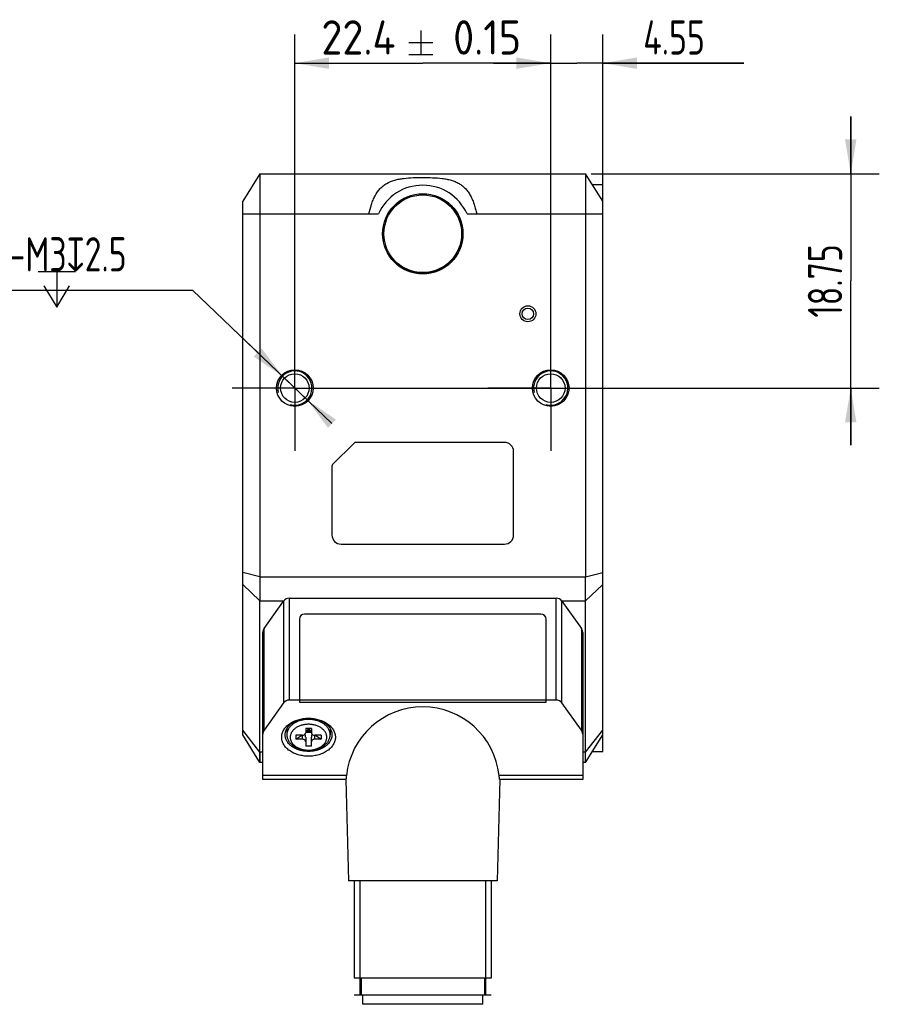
# Model space of a CAD drawing. Header units: millimetres. Extents: x 35 to 273, y 95 to 189.
# Tile 3 of 3: x 197 to 273, y 95 to 181. Entities that reach past the tile are written whole.
import ezdxf
from ezdxf.enums import TextEntityAlignment as Align

# ---------------------------------------------------------------- set-up
doc = ezdxf.new("R2010")
doc.units = ezdxf.units.MM
doc.header["$LTSCALE"] = 16.335
doc.header["$PDMODE"] = 3
doc.header["$PDSIZE"] = 8
doc.linetypes.add('CENTER', pattern=[0.6, 0.375, -0.075, 0.075, -0.075])
doc.layers.get('0').update_dxf_attribs({"linetype": 'CONTINUOUS'})
doc.layers.get('Defpoints').update_dxf_attribs({"linetype": 'CONTINUOUS'})
for name, color, linetype in [('000-ID2000X_DXF_DIMENSION', 7, 'CONTINUOUS'), ('DE-13-002783DXF_CONTINUOUS_LINE', 7, 'CONTINUOUS'), ('DE-13-002784DXF_CONTINUOUS_LINE', 7, 'CONTINUOUS'), ('DE-13-002801_DXF_AXIS', 7, 'CONTINUOUS'), ('DE-13-002801DXF_CONTINUOUS_LINE', 7, 'CONTINUOUS'), ('DE-17-004280DXF_CONTINUOUS_LINE', 7, 'CONTINUOUS'), ('DE-19-012634DXF_CONTINUOUS_LINE', 7, 'CONTINUOUS'), ('DE-1A-000184DXF_CONTINUOUS_LINE', 7, 'CONTINUOUS'), ('DIMS', 7, 'CONTINUOUS'), ('TBH32-M2-V2_DXF_CONTINUOUS_LINE', 7, 'CONTINUOUS')]:
    doc.layers.add(name, color=color, linetype=linetype)
doc.styles.get("Standard").update_dxf_attribs({"font": 'ISOCP', "width": 0.8})
doc.dimstyles.new('DIMSTYLE_2', dxfattribs={"dimtxt": 3, "dimasz": 3, "dimexe": 2.5, "dimexo": 0.5, "dimgap": 0.75, "dimtad": 1, "dimdsep": 46, "dimtxsty": 'STANDARD', "dimblk": '_FILLED', "dimblk1": '_FILLED', "dimblk2": '_FILLED', "dimcen": 0.09, "dimclrt": 3, "dimazin": 2, "dimtp": 0.2, "dimtm": 0.2, "dimtfac": 1, "dimtofl": 0, "dimtmove": 0, "dimatfit": 3, "dimldrblk": '_FILLED', "dimfxl": 1, "dimtolj": 1, "dimarcsym": 0})
doc.dimstyles.new('DIMSTYLE_3', dxfattribs={"dimtxt": 3, "dimasz": 3, "dimexe": 2.5, "dimexo": 0.5, "dimgap": 0.75, "dimtad": 1, "dimdsep": 46, "dimtxsty": 'STANDARD', "dimblk": '_FILLED', "dimblk1": '_FILLED', "dimblk2": '_FILLED', "dimcen": 0.09, "dimclrt": 3, "dimazin": 2, "dimtp": 0.1, "dimtm": 0.1, "dimtfac": 1, "dimtofl": 0, "dimtmove": 0, "dimatfit": 3, "dimldrblk": '_FILLED', "dimfxl": 1, "dimtolj": 1, "dimarcsym": 0})
doc.dimstyles.new('DIMSTYLE_4', dxfattribs={"dimtxt": 3, "dimasz": 3, "dimexe": 2.5, "dimexo": 0.5, "dimgap": 0.75, "dimtad": 1, "dimdsep": 46, "dimtxsty": 'STANDARD', "dimblk": '_FILLED', "dimblk1": '_FILLED', "dimblk2": '_FILLED', "dimcen": 0.09, "dimclrt": 3, "dimazin": 2, "dimtol": 1, "dimtp": 0.15, "dimtm": 0.15, "dimtfac": 1, "dimtofl": 0, "dimtmove": 0, "dimatfit": 3, "dimldrblk": '_FILLED', "dimfxl": 1, "dimtolj": 1, "dimarcsym": 0})
doc.dimstyles.new('DIMSTYLE_5', dxfattribs={"dimtxt": 3, "dimasz": 3, "dimexe": 2.5, "dimexo": 0.5, "dimtad": 1, "dimdsep": 46, "dimtxsty": 'STANDARD', "dimblk": '_FILLED', "dimblk1": '_FILLED', "dimblk2": '_FILLED', "dimcen": 0.09, "dimclrt": 3, "dimazin": 2, "dimtp": 0.1, "dimtm": 0.1, "dimtfac": 1, "dimtmove": 0, "dimatfit": 2, "dimldrblk": '_FILLED', "dimfxl": 1, "dimtolj": 1, "dimarcsym": 0})

# ---------------------------------------------------------------- blocks, each defined once
blk = doc.blocks.new('_FILLED')
at = {"color": 0, "linetype": 'ByBlock'}
blk.add_solid([(0, 0), (-1, 0.167), (-1, -0.167)], dxfattribs=at)
blk = doc.blocks.new('*D9')
at = {"layer": '000-ID2000X_DXF_DIMENSION', "color": 4}
for p, q in [((221.578, 153.008), (221.578, 180.153)), ((243.978, 153.266), (243.978, 180.153)), ((221.578, 177.653), (232.778, 177.653)), ((243.978, 177.653), (232.778, 177.653))]:
    blk.add_line(p, q, dxfattribs=at)
at = {"layer": '000-ID2000X_DXF_DIMENSION', "color": 4, "xscale": 3, "yscale": 3, "zscale": 3, "rotation": 180}
blk.add_blockref('_FILLED', (221.578, 177.653), dxfattribs=at)
at = {"layer": '000-ID2000X_DXF_DIMENSION', "color": 4, "xscale": 3, "yscale": 3, "zscale": 3}
blk.add_blockref('_FILLED', (243.978, 177.653), dxfattribs=at)
at = {"layer": '000-ID2000X_DXF_DIMENSION', "color": 3}
for s, p in [('22.4', (227.147, 178.403)), ('0.15', (238.409, 178.403))]:
    blk.add_text(s, height=3, dxfattribs=at).set_placement(p, align=Align.CENTER)
blk = doc.blocks.new('*D10')
at = {"layer": '000-ID2000X_DXF_DIMENSION', "color": 0, "lineweight": -2}
for p, q in [((193.419, 157.805), (212.626, 157.805)), ((224.827, 146.111), (212.626, 157.805)), ((218.329, 152.339), (216.163, 154.415)), ((220.495, 150.263), (222.661, 148.187))]:
    blk.add_line(p, q, dxfattribs=at)
at = {"layer": 'Defpoints', "color": 0}
for p in [(220.495, 150.263), (222.661, 148.187)]:
    blk.add_point(p, dxfattribs=at)
at = {"layer": '000-ID2000X_DXF_DIMENSION', "color": 0, "linetype": 'ByBlock', "lineweight": -2, "xscale": 3, "yscale": 3, "zscale": 3}
for p, rotation in [((220.495, 150.263), 316.2142296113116), ((222.661, 148.187), 136.2142296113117)]:
    blk.add_blockref('_FILLED', p, dxfattribs=dict(at, rotation=rotation))
at = {"layer": '000-ID2000X_DXF_DIMENSION', "color": 3, "insert": (206.857, 162.43), "char_height": 3, "attachment_point": 3, "line_spacing_factor": 0.9}
blk.add_mtext('\\A1;{2-M3{\\fgdt;x}2.5}', dxfattribs=at)
blk = doc.blocks.new('*D11')
at = {"layer": '000-ID2000X_DXF_DIMENSION', "color": 4}
for p, q in [((270.24, 167.975), (270.24, 172.975)), ((270.24, 172.975), (270.24, 158.6)), ((247.528, 167.975), (272.74, 167.975)), ((270.24, 144.225), (270.24, 158.6)), ((225.479, 149.225), (272.74, 149.225)), ((270.24, 149.225), (270.24, 144.225))]:
    blk.add_line(p, q, dxfattribs=at)
at = {"layer": '000-ID2000X_DXF_DIMENSION', "color": 4, "xscale": 3, "yscale": 3, "zscale": 3}
for p, rotation in [((270.24, 167.975), 270), ((270.24, 149.225), 90)]:
    blk.add_blockref('_FILLED', p, dxfattribs=dict(at, rotation=rotation))
at = {"layer": '000-ID2000X_DXF_DIMENSION', "color": 3, "insert": (266.49, 158.6), "char_height": 3, "width": 11.01562, "attachment_point": 2, "rotation": 90, "line_spacing_factor": 0.9}
blk.add_mtext('18.75', dxfattribs=at)
blk = doc.blocks.new('*D12')
at = {"layer": '000-ID2000X_DXF_DIMENSION', "color": 4}
for p, q in [((243.978, 149.725), (243.978, 180.153)), ((248.528, 164.975), (248.528, 180.153)), ((243.978, 177.653), (238.978, 177.653)), ((238.978, 177.653), (246.253, 177.653)), ((260.889, 177.653), (246.253, 177.653)), ((248.528, 177.653), (260.889, 177.653))]:
    blk.add_line(p, q, dxfattribs=at)
at = {"layer": '000-ID2000X_DXF_DIMENSION', "color": 4, "xscale": 3, "yscale": 3, "zscale": 3}
blk.add_blockref('_FILLED', (243.978, 177.653), dxfattribs=at)
at = {"layer": '000-ID2000X_DXF_DIMENSION', "color": 4, "xscale": 3, "yscale": 3, "zscale": 3, "rotation": 180}
blk.add_blockref('_FILLED', (248.528, 177.653), dxfattribs=at)
at = {"layer": '000-ID2000X_DXF_DIMENSION', "color": 3, "insert": (252.076, 181.403), "char_height": 3, "width": 8.8125, "attachment_point": 1, "line_spacing_factor": 0.9}
blk.add_mtext('4.55', dxfattribs=at)

msp = doc.modelspace()

# ---------------------------------------------------------------- linework, layer by layer
at = {"layer": '000-ID2000X_DXF_DIMENSION', "color": 3}
for p, q in [((232.603, 180.503), (232.603, 178.403)), ((231.553, 179.453), (233.653, 179.453)), ((231.553, 178.403), (233.653, 178.403)), ((199.114, 159.43), (202.364, 159.43)), ((200.739, 159.43), (200.739, 156.305))]:
    msp.add_line(p, q, dxfattribs=at)
msp.add_lwpolyline([(199.614, 158.18), (200.739, 156.305), (201.864, 158.18)], dxfattribs=at)
at = {"layer": 'DE-13-002783DXF_CONTINUOUS_LINE', "color": 4}
msp.add_line((238.776, 96.107), (226.776, 96.107), dxfattribs=at)
at = {"layer": 'DE-13-002784DXF_CONTINUOUS_LINE', "color": 7}
for p, q in [((218.888, 128.194), (220.597, 130.586)), ((221.085, 130.837), (244.467, 130.837)), ((244.955, 130.586), (246.664, 128.194)), ((218.776, 114.976), (218.776, 127.845)), ((246.776, 127.845), (246.776, 114.976)), ((220.597, 121.677), (218.888, 119.284)), ((244.467, 121.928), (221.085, 121.928)), ((246.664, 119.284), (244.955, 121.677)), ((226.044, 114.976), (218.776, 114.976)), ((226.044, 114.977), (226.276, 106.107)), ((239.508, 114.977), (239.276, 106.107)), ((246.776, 114.976), (239.508, 114.976)), ((239.276, 106.107), (226.276, 106.107)), ((226.776, 106.107), (226.776, 97.607)), ((238.776, 106.107), (238.776, 97.607)), ((238.776, 97.607), (226.776, 97.607)), ((227.376, 97.607), (227.376, 96.107)), ((238.176, 97.607), (238.176, 96.107)), ((238.276, 96.107), (227.276, 96.107))]:
    msp.add_line(p, q, dxfattribs=at)
at = {"layer": 'DE-13-002784DXF_CONTINUOUS_LINE', "color": 4}
for p, q in [((220.597, 130.586), (220.597, 121.677)), ((221.085, 130.837), (221.085, 121.928)), ((244.467, 121.928), (244.467, 130.837)), ((244.955, 121.677), (244.955, 130.586)), ((218.888, 119.284), (218.888, 128.194)), ((246.664, 128.194), (246.664, 119.284)), ((226.095, 115.327), (218.776, 115.327)), ((246.776, 115.327), (239.457, 115.327)), ((227.276, 106.107), (227.276, 96.107)), ((238.276, 106.107), (238.276, 96.107))]:
    msp.add_line(p, q, dxfattribs=at)
at = {"layer": 'DE-13-002784DXF_CONTINUOUS_LINE', "color": 7}
for centre, major_axis, ratio, start_param, end_param in [((221.085, 130.237), (0, 0.6), 1, 0, 0.950547), ((244.467, 130.237), (0, 0.6), 1, -0.950547, 0), ((219.376, 127.845), (0, 0.6), 1, 0.950547, 1.570796), ((246.176, 127.845), (0, 0.6), 1, -1.570796, -0.950547), ((221.085, 121.328), (0.6, 0), 1, 1.570796, 2.521343), ((244.467, 121.328), (0, 0.6), 1, -0.950547, 0), ((232.776, 114.604), (0, 6.722), 0.999657, -1.462984, 1.462984), ((219.376, 118.936), (0.6, 0), 1, 2.521343, 3.141593), ((246.176, 118.936), (0.6, 0), 1, 0, 0.620249)]:
    msp.add_ellipse(centre, major_axis=major_axis, ratio=ratio, start_param=start_param, end_param=end_param, dxfattribs=at)
for points, knots in [([(220.426, 118.675), (220.426, 118.73), (220.434, 118.839), (220.468, 119.001), (220.524, 119.16), (220.63, 119.369), (220.819, 119.614), (221.114, 119.865), (221.472, 120.07), (221.879, 120.222), (222.319, 120.316), (222.776, 120.347), (223.233, 120.316), (223.673, 120.222), (224.08, 120.07), (224.438, 119.865), (224.734, 119.614), (224.922, 119.369), (225.028, 119.16), (225.084, 119.001), (225.118, 118.839), (225.126, 118.73), (225.126, 118.675)], [0, 0, 0, 0, 0.025749, 0.051742, 0.078208, 0.105347, 0.162142, 0.222982, 0.287916, 0.356414, 0.427521, 0.5, 0.572479, 0.643586, 0.712084, 0.777018, 0.837858, 0.894653, 0.921792, 0.948258, 0.974251, 1, 1, 1, 1]), ([(220.726, 118.887), (220.726, 118.935), (220.733, 119.03), (220.763, 119.172), (220.812, 119.31), (220.904, 119.492), (221.068, 119.706), (221.327, 119.925), (221.639, 120.104), (221.993, 120.237), (222.377, 120.319), (222.776, 120.346), (223.175, 120.319), (223.559, 120.237), (223.913, 120.104), (224.226, 119.925), (224.484, 119.706), (224.648, 119.492), (224.74, 119.31), (224.79, 119.172), (224.819, 119.03), (224.826, 118.935), (224.826, 118.887)], [0, 0, 0, 0, 0.025749, 0.051742, 0.078208, 0.105347, 0.162142, 0.222982, 0.287916, 0.356414, 0.427521, 0.5, 0.572479, 0.643586, 0.712084, 0.777018, 0.837858, 0.894653, 0.921792, 0.948258, 0.974251, 1, 1, 1, 1]), ([(224.826, 118.887), (224.826, 118.84), (224.819, 118.744), (224.79, 118.603), (224.74, 118.464), (224.648, 118.282), (224.484, 118.068), (224.226, 117.849), (223.913, 117.67), (223.559, 117.537), (223.175, 117.456), (222.776, 117.428), (222.377, 117.456), (221.993, 117.537), (221.639, 117.67), (221.327, 117.849), (221.068, 118.068), (220.904, 118.282), (220.812, 118.464), (220.763, 118.603), (220.733, 118.744), (220.726, 118.84), (220.726, 118.887)], [0, 0, 0, 0, 0.025749, 0.051742, 0.078208, 0.105347, 0.162142, 0.222982, 0.287916, 0.356414, 0.427521, 0.5, 0.572479, 0.643586, 0.712084, 0.777018, 0.837858, 0.894653, 0.921792, 0.948258, 0.974251, 1, 1, 1, 1]), ([(225.126, 118.675), (225.126, 118.621), (225.118, 118.511), (225.084, 118.349), (225.028, 118.19), (224.922, 117.981), (224.734, 117.736), (224.438, 117.485), (224.08, 117.28), (223.673, 117.128), (223.233, 117.034), (222.776, 117.003), (222.319, 117.034), (221.879, 117.128), (221.472, 117.28), (221.114, 117.485), (220.819, 117.736), (220.63, 117.981), (220.524, 118.19), (220.468, 118.349), (220.434, 118.511), (220.426, 118.621), (220.426, 118.675)], [0, 0, 0, 0, 0.025749, 0.051742, 0.078208, 0.105347, 0.162142, 0.222982, 0.287916, 0.356414, 0.427521, 0.5, 0.572479, 0.643586, 0.712084, 0.777018, 0.837858, 0.894653, 0.921792, 0.948258, 0.974251, 1, 1, 1, 1]), ([(226.095, 115.327), (226.092, 115.301), (226.086, 115.251), (226.077, 115.181), (226.07, 115.129), (226.065, 115.092), (226.061, 115.068), (226.058, 115.047), (226.054, 115.029), (226.052, 115.013), (226.05, 115.001), (226.048, 114.994), (226.047, 114.989), (226.047, 114.985), (226.046, 114.982), (226.045, 114.979), (226.045, 114.977), (226.044, 114.976), (226.044, 114.976), (226.044, 114.976)], [0, 0, 0, 0, 0.223746, 0.422592, 0.594548, 0.669904, 0.737905, 0.798379, 0.851161, 0.896109, 0.933104, 0.948583, 0.962039, 0.973461, 0.982842, 0.990176, 0.995462, 0.998712, 1, 1, 1, 1]), ([(239.508, 114.976), (239.508, 114.976), (239.508, 114.976), (239.507, 114.977), (239.507, 114.979), (239.506, 114.982), (239.506, 114.985), (239.505, 114.989), (239.504, 114.994), (239.502, 115.001), (239.5, 115.013), (239.498, 115.029), (239.494, 115.047), (239.491, 115.068), (239.487, 115.092), (239.482, 115.129), (239.475, 115.181), (239.466, 115.251), (239.46, 115.301), (239.457, 115.327)], [0, 0, 0, 0, 0.001288, 0.004538, 0.009824, 0.017158, 0.026539, 0.037961, 0.051417, 0.066896, 0.103891, 0.14884, 0.201621, 0.262095, 0.330096, 0.405452, 0.577408, 0.776254, 1, 1, 1, 1])]:
    msp.add_open_spline(points, degree=3, knots=knots, dxfattribs=at)
at = {"layer": 'DE-13-002801_DXF_AXIS', "color": 1, "linetype": 'CENTER'}
for p, q in [((221.578, 149.225), (221.578, 154.725)), ((243.978, 149.225), (243.978, 154.725)), ((221.578, 149.225), (216.078, 149.225)), ((221.578, 149.225), (221.578, 143.725)), ((221.578, 149.225), (227.078, 149.225)), ((243.978, 149.225), (238.478, 149.225)), ((243.978, 149.225), (243.978, 143.725)), ((243.978, 149.225), (249.478, 149.225))]:
    msp.add_line(p, q, dxfattribs=at)
at = {"layer": 'DE-13-002801DXF_CONTINUOUS_LINE', "color": 7}
for p, q in [((218.528, 167.975), (217.028, 165.575)), ((218.528, 167.975), (218.528, 132.718)), ((218.528, 167.975), (247.028, 167.975)), ((247.028, 167.975), (247.028, 132.718)), ((248.528, 165.575), (247.028, 167.975)), ((247.622, 167.025), (248.528, 167.025)), ((248.528, 117.425), (248.528, 167.025)), ((217.028, 118.875), (217.028, 165.575)), ((224.887, 142.534), (226.769, 144.416)), ((239.928, 144.475), (226.911, 144.475)), ((240.728, 136.375), (240.728, 143.675)), ((224.828, 142.392), (224.828, 136.375)), ((225.628, 135.575), (239.928, 135.575)), ((218.528, 116.475), (218.528, 130.596)), ((247.028, 116.475), (247.028, 130.596)), ((218.528, 116.475), (217.028, 118.875)), ((247.028, 116.475), (248.528, 118.875)), ((247.622, 117.425), (248.528, 117.425)), ((218.776, 116.475), (218.528, 116.475)), ((247.028, 116.475), (246.776, 116.475))]:
    msp.add_line(p, q, dxfattribs=at)
at = {"layer": 'DE-13-002801DXF_CONTINUOUS_LINE', "color": 4}
for p, q in [((217.028, 164.475), (228.905, 164.475)), ((236.651, 164.475), (248.528, 164.475)), ((218.528, 132.718), (217.028, 133.082)), ((218.528, 132.718), (247.028, 132.718)), ((247.028, 132.718), (248.528, 133.082)), ((218.528, 130.596), (217.028, 132.036)), ((247.028, 130.596), (248.528, 132.036)), ((218.528, 130.596), (220.597, 130.596)), ((244.955, 130.596), (247.028, 130.596)), ((218.528, 117.354), (217.028, 119.308)), ((247.028, 117.354), (248.528, 119.308)), ((218.776, 117.354), (218.528, 117.354)), ((247.028, 117.354), (246.776, 117.354))]:
    msp.add_line(p, q, dxfattribs=at)
at = {"layer": 'DE-13-002801DXF_CONTINUOUS_LINE', "color": 7}
for points in [[(218.528, 117.354), (218.527, 116.877), (218.527, 116.784), (218.527, 116.703), (218.527, 116.634), (218.527, 116.577), (218.528, 116.501)], [(247.028, 116.784), (247.028, 117.095), (247.028, 117.354)], [(218.528, 116.501), (218.528, 116.482), (218.528, 116.475)], [(247.028, 116.577), (247.028, 116.634), (247.029, 116.703), (247.028, 116.784)], [(247.028, 116.475), (247.028, 116.481), (247.028, 116.501), (247.028, 116.577)]]:
    msp.add_lwpolyline(points, dxfattribs=at)
for centre, radius in [((232.778, 162.725), 3.517), ((232.778, 162.725), 3.5), ((241.978, 155.725), 0.7), ((241.978, 155.725), 0.5), ((221.578, 149.225), 1.6), ((243.978, 149.225), 1.6), ((221.578, 149.225), 1.25), ((243.978, 149.225), 1.25)]:
    msp.add_circle(centre, radius, dxfattribs=at)
for centre, radius, start, end in [((232.778, 162.725), 4.25, 24.31574, 155.68426), ((226.911, 144.275), 0.2, 90, 135), ((239.928, 143.675), 0.8, 0, 90), ((225.028, 142.392), 0.2, 135, 180), ((225.628, 136.375), 0.8, 180, 270), ((239.928, 136.375), 0.8, 270, 360)]:
    msp.add_arc(centre, radius, start, end, dxfattribs=at)
at = {"layer": 'DE-13-002801DXF_CONTINUOUS_LINE', "color": 4}
for centre in [(221.578, 149.225), (243.978, 149.225)]:
    msp.add_arc(centre, 1.5, 255, 195, dxfattribs=at)
at = {"layer": 'DE-13-002801DXF_CONTINUOUS_LINE', "color": 7}
for points, knots in [([(228.063, 164.475), (228.121, 164.749), (228.226, 165.156), (228.421, 165.679), (228.649, 166.164), (228.944, 166.598), (229.315, 166.94), (229.727, 167.216), (230.201, 167.401), (230.705, 167.513), (231.245, 167.592), (231.942, 167.644), (232.788, 167.655), (233.633, 167.641), (234.328, 167.59), (234.868, 167.511), (235.257, 167.422), (235.622, 167.295), (235.954, 167.133), (236.253, 166.933), (236.518, 166.683), (236.755, 166.383), (236.965, 166.042), (237.141, 165.669), (237.284, 165.279), (237.401, 164.88), (237.464, 164.61), (237.493, 164.475)], [0, 0, 0, 0, 0.065472, 0.098335, 0.130431, 0.190821, 0.219587, 0.248098, 0.306544, 0.337303, 0.369006, 0.434189, 0.500712, 0.567081, 0.631876, 0.663697, 0.694866, 0.725127, 0.753966, 0.781285, 0.808974, 0.838895, 0.870476, 0.902671, 0.935175, 0.967726, 1, 1, 1, 1]), ([(218.528, 132.718), (218.528, 132.335), (218.527, 131.628), (218.528, 130.921), (218.528, 130.596)], [0, 0, 0, 0, 0.541196, 1, 1, 1, 1]), ([(247.028, 130.596), (247.028, 130.921), (247.029, 131.628), (247.028, 132.335), (247.028, 132.718)], [0, 0, 0, 0, 0.458804, 1, 1, 1, 1])]:
    msp.add_open_spline(points, degree=3, knots=knots, dxfattribs=at)
at = {"layer": 'DE-17-004280DXF_CONTINUOUS_LINE', "color": 7}
msp.add_circle((232.778, 162.725), 3.4, dxfattribs=at)
at = {"layer": 'DE-19-012634DXF_CONTINUOUS_LINE', "color": 7}
for p, q in [((227.526, 95.307), (227.526, 96.107)), ((238.026, 95.307), (238.026, 96.107)), ((238.026, 95.307), (227.526, 95.307))]:
    msp.add_line(p, q, dxfattribs=at)
at = {"layer": 'DE-1A-000184DXF_CONTINUOUS_LINE', "color": 7}
for p, q in [((243.125, 129.455), (222.425, 129.455)), ((221.975, 129.005), (221.975, 121.755)), ((243.575, 121.755), (243.575, 129.005)), ((221.975, 121.755), (243.575, 121.755))]:
    msp.add_line(p, q, dxfattribs=at)
for centre, start, end in [((222.425, 129.005), 90, 180), ((243.125, 129.005), 0, 90)]:
    msp.add_arc(centre, 0.45, start, end, dxfattribs=at)
at = {"layer": 'DIMS', "color": 4}
msp.add_arc((221.578, 149.225), 1.5, 270, 334.64918, dxfattribs=at)
at = {"layer": 'TBH32-M2-V2_DXF_CONTINUOUS_LINE', "color": 7}
for p, q in [((220.876, 119.431), (220.876, 118.887)), ((222.526, 119.453), (222.526, 119.064)), ((222.776, 119.453), (222.526, 119.099)), ((223.026, 119.453), (222.526, 119.453)), ((222.526, 119.099), (222.776, 119.276)), ((223.026, 119.099), (222.526, 119.099)), ((222.776, 119.453), (222.776, 119.276)), ((222.776, 119.453), (223.026, 119.099)), ((222.776, 119.276), (223.026, 119.099)), ((223.026, 119.453), (223.026, 119.064)), ((224.676, 119.431), (224.676, 118.887)), ((221.676, 118.852), (221.676, 118.498)), ((221.676, 118.498), (222.176, 118.852)), ((222.226, 118.852), (221.676, 118.852)), ((222.226, 118.498), (221.676, 118.498)), ((222.526, 118.675), (222.526, 117.897)), ((223.026, 117.897), (223.026, 118.675)), ((223.876, 118.852), (223.326, 118.852)), ((223.876, 118.498), (223.326, 118.498)), ((223.376, 118.852), (223.876, 118.498)), ((223.876, 118.852), (223.876, 118.498)), ((223.026, 117.897), (222.526, 117.897))]:
    msp.add_line(p, q, dxfattribs=at)
at = {"layer": 'TBH32-M2-V2_DXF_CONTINUOUS_LINE', "color": 4}
for p, q in [((222.226, 118.852), (222.226, 118.498)), ((223.326, 118.498), (223.326, 118.852))]:
    msp.add_line(p, q, dxfattribs=at)
at = {"layer": 'TBH32-M2-V2_DXF_CONTINUOUS_LINE', "color": 7}
for centre, start_param, end_param in [((222.226, 118.675), -1.570796, -0.913005), ((223.326, 118.675), 0.913005, 1.570796)]:
    msp.add_ellipse(centre, major_axis=(0, 0.424), ratio=0.707107, start_param=start_param, end_param=end_param, dxfattribs=at)
for points, knots in [([(224.676, 118.887), (224.676, 118.931), (224.67, 119.02), (224.642, 119.151), (224.596, 119.279), (224.511, 119.448), (224.359, 119.646), (224.119, 119.849), (223.83, 120.015), (223.501, 120.138), (223.146, 120.214), (222.776, 120.239), (222.406, 120.214), (222.051, 120.138), (221.722, 120.015), (221.433, 119.849), (221.193, 119.646), (221.041, 119.448), (220.956, 119.279), (220.91, 119.151), (220.882, 119.02), (220.876, 118.931), (220.876, 118.887)], [0, 0, 0, 0, 0.025744, 0.051744, 0.078209, 0.105346, 0.162142, 0.222982, 0.287916, 0.356414, 0.427521, 0.5, 0.572479, 0.643586, 0.712084, 0.777018, 0.837858, 0.894654, 0.921791, 0.948256, 0.974256, 1, 1, 1, 1]), ([(224.376, 118.675), (224.376, 118.712), (224.371, 118.787), (224.348, 118.897), (224.309, 119.005), (224.237, 119.147), (224.109, 119.314), (223.907, 119.485), (223.664, 119.625), (223.387, 119.729), (223.087, 119.792), (222.776, 119.814), (222.465, 119.792), (222.165, 119.729), (221.888, 119.625), (221.645, 119.485), (221.443, 119.314), (221.315, 119.147), (221.243, 119.005), (221.205, 118.897), (221.181, 118.787), (221.176, 118.712), (221.176, 118.675)], [0, 0, 0, 0, 0.025742, 0.051744, 0.078209, 0.105346, 0.162142, 0.222982, 0.287917, 0.356416, 0.427523, 0.500002, 0.57248, 0.643586, 0.712084, 0.777018, 0.837857, 0.894653, 0.92179, 0.948256, 0.974258, 1, 1, 1, 1]), ([(220.876, 118.887), (220.876, 118.843), (220.882, 118.755), (220.91, 118.624), (220.956, 118.495), (221.041, 118.326), (221.193, 118.128), (221.433, 117.925), (221.722, 117.759), (222.051, 117.636), (222.406, 117.561), (222.776, 117.535), (223.146, 117.561), (223.501, 117.636), (223.83, 117.759), (224.119, 117.925), (224.359, 118.128), (224.511, 118.326), (224.596, 118.495), (224.642, 118.624), (224.67, 118.755), (224.676, 118.843), (224.676, 118.887)], [0, 0, 0, 0, 0.025744, 0.051744, 0.078209, 0.105346, 0.162142, 0.222982, 0.287916, 0.356414, 0.427521, 0.5, 0.572479, 0.643586, 0.712084, 0.777018, 0.837858, 0.894654, 0.921791, 0.948256, 0.974256, 1, 1, 1, 1]), ([(222.226, 118.852), (222.265, 118.852), (222.34, 118.862), (222.424, 118.9), (222.476, 118.944), (222.504, 118.981), (222.522, 119.022), (222.526, 119.05), (222.526, 119.064)], [0, 0, 0, 0, 0.287057, 0.553568, 0.675503, 0.789326, 0.896553, 1, 1, 1, 1]), ([(223.026, 119.064), (223.026, 119.05), (223.03, 119.022), (223.048, 118.981), (223.076, 118.944), (223.128, 118.9), (223.212, 118.862), (223.287, 118.852), (223.326, 118.852)], [0, 0, 0, 0, 0.103447, 0.210674, 0.324497, 0.446432, 0.712943, 1, 1, 1, 1]), ([(221.176, 118.675), (221.176, 118.638), (221.181, 118.564), (221.205, 118.453), (221.243, 118.345), (221.315, 118.203), (221.443, 118.036), (221.645, 117.865), (221.888, 117.725), (222.165, 117.622), (222.465, 117.558), (222.776, 117.537), (223.087, 117.558), (223.387, 117.622), (223.664, 117.725), (223.907, 117.865), (224.109, 118.036), (224.237, 118.203), (224.309, 118.345), (224.348, 118.453), (224.371, 118.564), (224.376, 118.638), (224.376, 118.675)], [0, 0, 0, 0, 0.025742, 0.051744, 0.078209, 0.105346, 0.162142, 0.222982, 0.287917, 0.356416, 0.427523, 0.500002, 0.57248, 0.643586, 0.712084, 0.777018, 0.837857, 0.894653, 0.92179, 0.948256, 0.974258, 1, 1, 1, 1]), ([(222.526, 118.286), (222.526, 118.3), (222.522, 118.329), (222.504, 118.369), (222.476, 118.406), (222.424, 118.45), (222.34, 118.488), (222.265, 118.498), (222.226, 118.498)], [0, 0, 0, 0, 0.103447, 0.210674, 0.324497, 0.446432, 0.712943, 1, 1, 1, 1]), ([(223.326, 118.498), (223.287, 118.498), (223.212, 118.488), (223.128, 118.45), (223.076, 118.406), (223.048, 118.369), (223.03, 118.329), (223.026, 118.3), (223.026, 118.286)], [0, 0, 0, 0, 0.287057, 0.553568, 0.675503, 0.789326, 0.896553, 1, 1, 1, 1])]:
    msp.add_open_spline(points, degree=3, knots=knots, dxfattribs=at)

# ---------------------------------------------------------------- dimensions: what is measured, and where the dimension line sits
at = {"layer": '000-ID2000X_DXF_DIMENSION', "color": 4}
for base, p1, p2, dimstyle, picture, middle in [((243.978, 177.653), (221.578, 152.508), (243.978, 152.766), 'DIMSTYLE_4', '*D9', (232.778, 177.653)), ((248.528, 177.653), (243.978, 149.225), (248.528, 164.475), 'DIMSTYLE_3', '*D12', (256.386, 177.653))]:
    dim = msp.add_linear_dim(base=base, p1=p1, p2=p2, dimstyle=dimstyle, dxfattribs=at)
    dim.commit()
    dim.dimension.update_dxf_attribs({"geometry": picture, "text_midpoint": middle, "dimtype": 160})
dim = msp.add_linear_dim(base=(270.24, 167.975), p1=(224.979, 149.225), p2=(247.028, 167.975), angle=90, dimstyle='DIMSTYLE_2', dxfattribs=at)
dim.commit()
dim.dimension.update_dxf_attribs({"geometry": '*D11', "text_midpoint": (270.24, 158.676), "dimtype": 160})
dim = msp.add_diameter_dim_2p(p1=(220.495, 150.263), p2=(222.661, 148.187), text='{2-M<>{\\fgdt;x}2.5}', dimstyle='DIMSTYLE_5', override={"dimtih": 1, "dimtoh": 1, "dimpost": '<>'}, dxfattribs=at)
dim.commit()
dim.dimension.update_dxf_attribs({"geometry": '*D10', "text_midpoint": (200.138, 157.805), "dimtype": 163})

doc.saveas('drawing.dxf')
